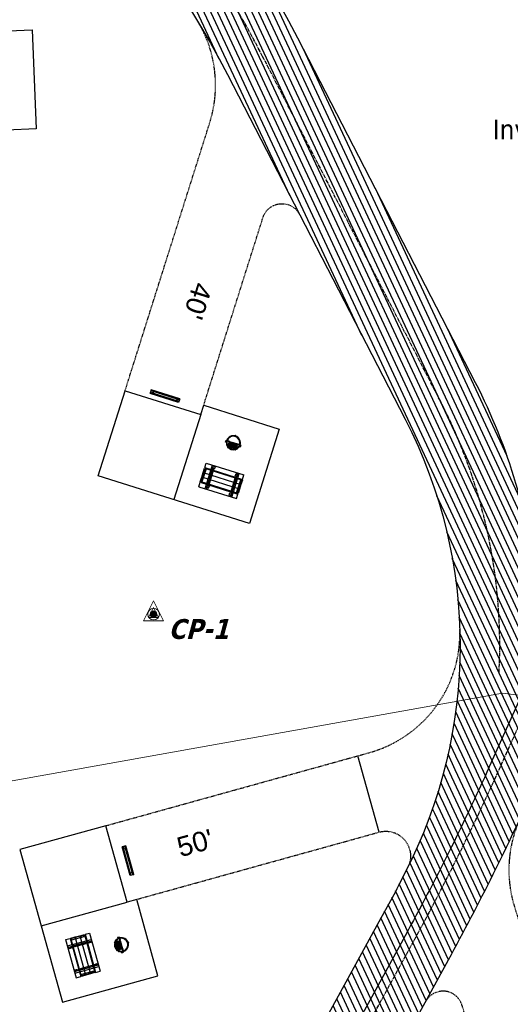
# Model space of a CAD drawing. Header units: feet. Extents: x 1134296 to 1140710, y 647902 to 649877.
# Tile 26 of 42: x 1134866 to 1134965, y 648709 to 648908. Entities that reach past the tile are written whole.
import ezdxf
from ezdxf import colors
from ezdxf.entities.mleader import LeaderData, LeaderLine
from ezdxf.lldxf.tags import DXFTag
from ezdxf.math import Vec2, Vec3

# ---------------------------------------------------------------- set-up
doc = ezdxf.new("R2010")
doc.units = ezdxf.units.FT
doc.header["$MEASUREMENT"] = 0
doc.linetypes.add('CENTER2', pattern=[1.125, 0.75, -0.125, 0.125, -0.125])
doc.linetypes.add('RAD', pattern=[0.13, 0.08, -0.05])
for name, color, linetype, lineweight in [('-ANGLE-IRON', 8, 'Continuous', 25), ('C-ANNO-TEXT-3', 8, 'Continuous', 20), ('V-ANNO-TEXT', 8, 'Continuous', 13), ('V-UTIL-WATR-LINE', 8, 'WATER', 15)]:
    doc.layers.add(name, color=color, linetype=linetype, lineweight=lineweight)
for name, color, linetype in [('-BOLTS-LAGS-SCREWS', 7, 'Continuous'), ('-CONCRETE', 9, 'Continuous'), ('-HARDWARE', 7, 'Continuous'), ('-TIMBER', 6, 'Continuous'), ('C-CAMPSITE-PADS', 6, 'Continuous'), ('C-PRKG-ASPH', 5, 'Continuous'), ('C-PRKG-WHEL-STOP', 5, 'Continuous'), ('C-ROAD-ASPHALT', 1, 'Continuous'), ('C-ROAD-CNTR', 1, 'CENTER2'), ('C-ROAD-GRVL', 1, 'RAD'), ('C-UTIL-WATER-MEP', 7, 'WATER (.5x)'), ('G-TEXT-ST02', 2, 'Continuous'), ('G-XREF', 7, 'Continuous')]:
    doc.layers.add(name, color=color, linetype=linetype)
doc.styles.add('Arial', font='arial.ttf', dxfattribs={"height": 180})
doc.styles.add('SEI-Dim & Leader', font='tahoma.ttf')
doc.styles.get("Standard").update_dxf_attribs({"font": 'arial.ttf'})
tags = doc.linetypes.add('WATER', pattern='A,1.5,-0.2,["W",Standard,S=0.08,R=0,X=-0.1,Y=-0.04],-0.05', length=1.75).pattern_tags.tags
tags[6] = DXFTag(74, 10)
tags = doc.linetypes.add('WATER (.5x)', pattern='A,0.75,-0.2,["W",Standard,S=0.08,R=0,X=-0.1,Y=-0.04],-0.05', length=1).pattern_tags.tags
tags[6] = DXFTag(74, 10)
pattern_1 = [(115, (0, 0), (-1.132884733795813, -0.5282728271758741), [])]

# ---------------------------------------------------------------- blocks, each defined once
blk = doc.blocks.new('*X805')
for p, q in [((69.5, 22.75), (70, 22.75)), ((69.50196081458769, 22.78125), (69.99803918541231, 22.78125)), ((69.50196081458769, 22.71875), (69.99803918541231, 22.71875)), ((69.50793854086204, 22.8125), (69.99206145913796, 22.8125)), ((69.50793854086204, 22.6875), (69.99206145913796, 22.6875)), ((69.51824379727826, 22.84375), (69.98175620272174, 22.84375)), ((69.51824379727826, 22.65625), (69.98175620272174, 22.65625)), ((69.5334936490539, 22.875), (69.9665063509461, 22.875)), ((69.5334936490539, 22.625), (69.9665063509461, 22.625)), ((69.55484381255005, 22.90625), (69.94515618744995, 22.90625)), ((69.55484381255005, 22.59375), (69.94515618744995, 22.59375)), ((69.58464054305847, 22.9375), (69.91535945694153, 22.9375)), ((69.58464054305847, 22.5625), (69.91535945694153, 22.5625)), ((69.62896927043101, 22.96875), (69.87103072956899, 22.96875)), ((69.62896927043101, 22.53125), (69.87103072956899, 22.53125))]:
    blk.add_line(p, q)
blk = doc.blocks.new('V-LEGL-v-gps')
for p, q in [((-1.591615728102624e-12, 0.09968523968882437), (-0.07500000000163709, -0.0503147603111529)), ((0.07499999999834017, -0.0503147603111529), (-1.591615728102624e-12, 0.09968523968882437)), ((-0.07500000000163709, -0.0503147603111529), (0.07499999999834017, -0.0503147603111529))]:
    blk.add_line(p, q)
for radius in [0.04387922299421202, 0.025, 0.01254212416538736]:
    blk.add_circle((-1.591615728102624e-12, -5.684341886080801e-13), radius)
at = {"xscale": 0.1000000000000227, "yscale": 0.1000000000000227, "zscale": 0.1000000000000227}
blk.add_blockref('*X805', (-6.975000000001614, -2.275000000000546), dxfattribs=at)
blk = doc.blocks.new('_Open90')
at = {"color": 0, "linetype": 'ByBlock', "lineweight": -2}
for p, q in [((0, 0), (-1, 0)), ((-0.5, 0.5), (0, 0)), ((0, 0), (-0.5, -0.5))]:
    blk.add_line(p, q, dxfattribs=at)
blk = doc.blocks.new('Wheel_Stop')
for points in [[(-36, 6.75), (36, 6.75)], [(-36, -2.25), (-36, 6.75)], [(-35.625, 4.5), (-36, 6.75)], [(-35.625, 0), (-36, -2.25)], [(-35.955, 6.48), (35.955, 6.48)], [(-35.625, 4.5), (-35.625, 0)], [(-35.625, 4.5), (35.625, 4.5)], [(-35.625, 0), (35.625, 0)], [(35.625, 4.5), (36, 6.75)], [(35.625, 4.5), (35.625, 0)], [(35.625, 0), (36, -2.25)], [(36, -2.25), (36, 6.75)], [(-36, -2.25), (36, -2.25)], [(-35.955, -1.98), (35.955, -1.98)]]:
    blk.add_lwpolyline(points)
for centre in [(-30, 2.25), (30, 2.25)]:
    blk.add_circle(centre, 0.5)
blk = doc.blocks.new('10FT_Precast Table')
at = {"layer": '-ANGLE-IRON'}
for p, q in [((-28.53399626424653, 21.12499979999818), (-28.53399626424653, 27.62500020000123)), ((-28.53399626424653, 27.62500020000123), (-24.53403626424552, 27.62500020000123)), ((-24.53403626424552, 27.62500020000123), (-24.53403626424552, 21.12499979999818)), ((28.46604333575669, 21.12499979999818), (28.46604333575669, 27.62500020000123)), ((28.46604333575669, 27.62500020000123), (32.4660033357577, 27.62500020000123)), ((32.4660033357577, 27.62500020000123), (32.4660033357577, 21.12499979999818)), ((-43.49999999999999, 15.25000002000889), (-46.49999999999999, 15.25000002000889)), ((-46.49999999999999, 15.25000002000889), (-46.49999999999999, -15.25000001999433)), ((-43.49999999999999, -15.25000001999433), (-43.49999999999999, 15.25000002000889)), ((-24.53403626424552, 21.12499979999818), (-28.53399626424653, 21.12499979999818)), ((-25.53399626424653, 15.25000002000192), (-28.53399626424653, 15.25000002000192)), ((-28.53399626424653, 15.25000002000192), (-28.53399626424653, -15.2500000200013)), ((-25.53399626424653, -15.2500000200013), (-25.53399626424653, 15.25000002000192)), ((32.4660033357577, 21.12499979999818), (28.46604333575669, 21.12499979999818)), ((32.4660033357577, 15.25000002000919), (29.4660033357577, 15.25000002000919)), ((29.4660033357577, 15.25000002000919), (29.4660033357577, -15.25000001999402)), ((32.4660033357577, -15.25000001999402), (32.4660033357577, 15.25000002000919)), ((46.50000000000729, 15.25000002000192), (43.50000000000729, 15.25000002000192)), ((43.50000000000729, 15.25000002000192), (43.50000000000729, -15.2500000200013)), ((46.50000000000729, -15.2500000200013), (46.50000000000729, 15.25000002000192)), ((-46.49999999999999, -15.25000001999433), (-43.49999999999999, -15.25000001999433)), ((-28.53399626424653, -15.2500000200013), (-25.53399626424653, -15.2500000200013)), ((-28.53399626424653, -27.62500019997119), (-28.53399626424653, -21.12499979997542)), ((-28.53399626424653, -21.12499979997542), (-24.53403626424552, -21.12499979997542)), ((-24.53403626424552, -21.12499979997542), (-24.53403626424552, -27.62500019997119)), ((28.46604333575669, -27.62500019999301), (28.46604333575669, -21.12499979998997)), ((28.46604333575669, -21.12499979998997), (32.4660033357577, -21.12499979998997)), ((29.4660033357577, -15.25000001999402), (32.4660033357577, -15.25000001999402)), ((32.4660033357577, -21.12499979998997), (32.4660033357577, -27.62500019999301)), ((43.50000000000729, -15.2500000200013), (46.50000000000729, -15.2500000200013)), ((-24.53403626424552, -27.62500019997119), (-28.53399626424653, -27.62500019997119)), ((32.4660033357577, -27.62500019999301), (28.46604333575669, -27.62500019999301))]:
    blk.add_line(p, q, dxfattribs=at)
at = {"layer": '-BOLTS-LAGS-SCREWS'}
for centre in [(-26.53401626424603, 26.12500020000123), (30.46602333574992, 26.12500020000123), (-44.99999999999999, 14.25000402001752), (-44.99999999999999, 8.750004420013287), (-44.99999999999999, 2.750004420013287), (-27.03399626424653, 14.25000402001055), (-27.03399626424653, 8.750004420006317), (-27.03399626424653, 2.750004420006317), (-26.53401626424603, 22.62499979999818), (30.46602333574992, 22.62499979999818), (30.9660033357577, 14.25000402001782), (30.9660033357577, 8.750004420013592), (30.9660033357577, 2.750004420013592), (45.00000000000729, 14.25000402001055), (45.00000000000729, 8.750004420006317), (45.00000000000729, 2.750004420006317), (-44.99999999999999, -2.750004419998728), (-44.99999999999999, -8.750004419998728), (-44.99999999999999, -14.25000402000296), (-27.03399626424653, -2.750004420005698), (-27.03399626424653, -8.750004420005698), (-27.03399626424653, -14.25000402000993), (-26.53401626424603, -22.62499979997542), (30.46602333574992, -22.62499979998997), (30.9660033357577, -2.750004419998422), (30.9660033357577, -8.750004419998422), (30.9660033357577, -14.25000401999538), (45.00000000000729, -2.750004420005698), (45.00000000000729, -8.750004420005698), (45.00000000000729, -14.25000402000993), (-26.53401626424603, -26.12500019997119), (30.46602333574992, -26.12500019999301)]:
    blk.add_circle(centre, 0.15625000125, dxfattribs=at)
at = {"layer": '-CONCRETE'}
for p, q in [((-32.03399630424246, -29.99999999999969), (-32.03399630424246, 30.00000000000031)), ((-28.53399626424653, 29.99999999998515), (-28.53399626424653, 27.62500020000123)), ((-28.53399626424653, -27.12499979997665), (-28.53399626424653, 27.12499979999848)), ((32.4660033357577, 29.99999999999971), (32.4660033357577, 27.62500020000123)), ((32.4660033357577, -27.1249997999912), (32.4660033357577, 27.12499979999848)), ((35.96600337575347, -29.99999999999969), (35.96600337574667, 30.00000000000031)), ((-28.53399626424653, -29.99999999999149), (-28.53399626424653, -27.62500019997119)), ((32.4660033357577, -27.62500019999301), (32.4660033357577, -29.99999999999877))]:
    blk.add_line(p, q, dxfattribs=at)
at = {"layer": '-TIMBER'}
for p, q in [((-47.99999999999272, 18.7499999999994), (-47.99999999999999, 29.99999999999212)), ((-47.99999999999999, 29.99999999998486), (48, 29.9999999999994)), ((48.00000000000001, 18.75000000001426), (48.00000000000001, 29.99999999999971)), ((-47.99999999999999, 18.74999999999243), (48, 18.74999999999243)), ((-47.99999999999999, 5.875002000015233), (-47.99999999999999, 17.12500200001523)), ((-47.99999999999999, 17.12500200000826), (47.99999999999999, 17.12500200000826)), ((-47.99999999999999, 5.875002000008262), (47.99999999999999, 5.875002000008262)), ((-47.99999999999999, -5.625002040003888), (-47.99999999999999, 5.625002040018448)), ((-47.99999999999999, 5.625002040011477), (47.99999999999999, 5.625002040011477)), ((48.00000000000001, 17.12500200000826), (48.00000000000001, 5.875002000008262)), ((48.00000000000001, 5.625002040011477), (48.00000000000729, -5.625002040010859)), ((47.99999999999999, -5.625002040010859), (-47.99999999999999, -5.625002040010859)), ((-47.99999999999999, -17.1250019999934), (-47.99999999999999, -5.875002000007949)), ((47.99999999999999, -5.875002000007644), (-47.99999999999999, -5.875002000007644)), ((47.99999999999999, -17.12500200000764), (-47.99999999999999, -17.12500200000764)), ((-47.99999999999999, -29.99999999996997), (-47.99999999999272, -18.74999999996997)), ((-47.99999999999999, -18.74999999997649), (48, -18.74999999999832)), ((48.00000000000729, -5.875002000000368), (48.00000000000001, -17.12500200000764)), ((48.00000000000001, -29.99999999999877), (48.00000000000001, -18.74999999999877)), ((-47.99999999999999, -29.99999999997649), (48.00000000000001, -29.99999999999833))]:
    blk.add_line(p, q, dxfattribs=at)
blk = doc.blocks.new('*X1295')
at = {"color": 0}
for p, q in [((146.0622026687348, 353.5980429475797), (146.1426743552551, 353.6785146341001)), ((146.0622026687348, 352.8909361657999), (146.8122026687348, 353.6409361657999)), ((146.0622026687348, 352.5373827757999), (146.8122026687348, 353.2873827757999)), ((146.0622026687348, 351.8302759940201), (146.8122026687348, 352.5802759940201)), ((146.0622026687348, 351.4767226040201), (146.8122026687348, 352.2267226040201)), ((146.0622026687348, 350.7696158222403), (146.8122026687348, 351.5196158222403)), ((146.3246548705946, 350.6785146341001), (146.8122026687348, 351.1660624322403))]:
    blk.add_line(p, q, dxfattribs=at)
blk = doc.blocks.new('Pilot Rocks FS-30_18_PA')
at = {"layer": '-HARDWARE'}
for p, q in [((-8.817777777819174, 0.04421580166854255), (-17.86666666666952, 0.04421580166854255)), ((-17.86666666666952, 0.04421580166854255), (-12.77892653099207, 0.04421580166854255)), ((-10.20000000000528, 0.04421580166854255), (10.19999999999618, 0.04421580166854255)), ((8.817777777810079, 0.04421580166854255), (17.86666666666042, 0.04421580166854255)), ((12.77892653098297, 0.04421580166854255), (17.86666666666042, 0.04421580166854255)), ((-18.93333333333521, -4.555784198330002), (-18.93333333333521, -1.355784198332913)), ((-18.93333333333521, -1.355784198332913), (-18.86666666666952, -1.355784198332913)), ((-18.86666666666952, -1.355784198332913), (-18.86666666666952, -0.9557841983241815)), ((-18.86666666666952, -1.355784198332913), (-18.86666666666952, -0.9557841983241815)), ((-18.20000000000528, -1.355784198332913), (-18.20000000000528, -0.9557841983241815)), ((-18.20000000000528, -0.9557841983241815), (-18.20000000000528, -1.355784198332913)), ((-18.20000000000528, -1.355784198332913), (-18.13333333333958, -1.355784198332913)), ((-18.13333333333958, -1.355784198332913), (-18.13333333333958, -4.555784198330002)), ((-8.817777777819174, -0.6224508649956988), (-17.86666666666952, -0.6224508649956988)), ((-13.33940419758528, -0.6224508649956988), (-17.86666666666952, -0.6224508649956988)), ((-10.20000000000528, -0.6224508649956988), (10.19999999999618, -0.6224508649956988)), ((-10.20000000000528, -0.6224508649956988), (-10.20000000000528, -11.31238912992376)), ((-10.20000000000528, -11.31238912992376), (-10.20000000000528, -14.84572246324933)), ((-10.20000000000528, -13.68324198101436), (-10.20000000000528, -14.84572246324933)), ((-9.533333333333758, -0.6224508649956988), (-9.533333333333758, -11.31238912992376)), ((-9.533333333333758, -11.31238912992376), (-9.533333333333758, -14.84572246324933)), ((-9.533333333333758, -11.64572246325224), (9.533333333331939, -11.64572246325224)), ((-9.533333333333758, -12.31238912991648), (9.533333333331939, -12.31238912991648)), ((-9.533333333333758, -14.84572246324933), (-9.533333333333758, -14.47618734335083)), ((-8.817777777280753, -0.6224508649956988), (-8.817777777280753, -11.64572246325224)), ((-8.284444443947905, -0.6224508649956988), (-8.284444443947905, -11.64572246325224)), ((-7.502222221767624, -0.6224508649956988), (-7.502222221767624, -11.64572246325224)), ((-6.9688888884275, -0.6224508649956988), (-6.9688888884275, -11.64572246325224)), ((-6.18666666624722, -0.6224508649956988), (-6.18666666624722, -11.64572246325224)), ((-5.653333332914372, -0.6224508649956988), (-5.653333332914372, -11.64572246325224)), ((-4.871111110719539, -0.6224508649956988), (-4.871111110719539, -11.64572246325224)), ((-4.337777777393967, -0.6224508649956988), (-4.337777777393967, -11.64572246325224)), ((-3.555555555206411, -0.6224508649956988), (-3.555555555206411, -11.64572246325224)), ((-3.022222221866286, -0.6224508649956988), (-3.022222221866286, -11.64572246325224)), ((-2.23999999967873, -0.6224508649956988), (-2.23999999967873, -11.64572246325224)), ((-1.706666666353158, -0.6224508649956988), (-1.706666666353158, -11.64572246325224)), ((-0.9244444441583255, -0.6224508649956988), (-0.9244444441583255, -11.64572246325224)), ((-0.3911111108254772, -0.6224508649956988), (-0.3911111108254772, -11.64572246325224)), ((0.3911111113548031, -0.6224508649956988), (0.3911111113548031, -11.64572246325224)), ((0.9244444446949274, -0.6224508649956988), (0.9244444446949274, -11.64572246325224)), ((1.706666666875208, -0.6224508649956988), (1.706666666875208, -11.64572246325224)), ((2.240000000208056, -0.6224508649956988), (2.240000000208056, -11.64572246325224)), ((3.022222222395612, -0.6224508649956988), (3.022222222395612, -11.64572246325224)), ((3.555555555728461, -0.6224508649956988), (3.555555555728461, -11.64572246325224)), ((4.337777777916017, -0.6224508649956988), (4.337777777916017, -11.64572246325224)), ((4.871111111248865, -0.6224508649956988), (4.871111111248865, -11.64572246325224)), ((5.653333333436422, -0.6224508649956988), (5.653333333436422, -11.64572246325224)), ((6.18666666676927, -0.6224508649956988), (6.18666666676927, -11.64572246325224)), ((6.968888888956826, -0.6224508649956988), (6.968888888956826, -11.64572246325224)), ((7.502222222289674, -0.6224508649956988), (7.502222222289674, -11.64572246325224)), ((8.28444444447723, -0.6224508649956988), (8.28444444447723, -11.64572246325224)), ((8.817777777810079, -0.6224508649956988), (8.817777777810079, -11.64572246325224)), ((17.86666666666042, -0.6224508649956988), (8.817777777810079, -0.6224508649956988)), ((9.533333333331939, -0.6224508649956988), (9.533333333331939, -11.31238912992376)), ((9.533333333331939, -11.31238912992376), (9.533333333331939, -14.84572246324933)), ((9.533333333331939, -14.47618734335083), (9.533333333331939, -14.84572246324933)), ((10.19999999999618, -0.6224508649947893), (10.19999999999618, -11.31238912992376)), ((10.19999999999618, -11.31238912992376), (10.19999999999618, -14.84572246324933)), ((10.19999999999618, -14.84572246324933), (10.19999999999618, -13.68324198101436)), ((18.13333333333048, -4.555784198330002), (18.13333333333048, -1.355784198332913)), ((18.13333333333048, -1.355784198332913), (18.19999999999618, -1.355784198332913)), ((18.93333333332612, -4.555784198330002), (18.13333333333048, -4.555784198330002)), ((18.19999999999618, -1.355784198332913), (18.19999999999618, -0.9557841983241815)), ((18.19999999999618, -1.355784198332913), (18.19999999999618, -0.9557841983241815)), ((18.86666666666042, -1.355784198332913), (18.86666666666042, -0.9557841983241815)), ((18.86666666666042, -0.9557841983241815), (18.86666666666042, -1.355784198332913)), ((18.86666666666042, -1.355784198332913), (18.93333333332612, -1.355784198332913)), ((18.93333333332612, -1.355784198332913), (18.93333333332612, -4.555784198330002))]:
    blk.add_line(p, q, dxfattribs=at)
at = {"layer": '-HARDWARE', "flags": 128}
for points in [[(0.04426932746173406, 18.18944163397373, 1), (-0.6223972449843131, 18.18908719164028), (-0.6206959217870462, 14.98908764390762, 1), (0.04597065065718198, 14.98944208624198), (0.04426932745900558, 18.18944163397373)], [(-11.77825193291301, -8.933957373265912, -1), (-11.29140720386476, -9.3893985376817), (-13.47752479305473, -11.72625323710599, -1), (-13.96436952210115, -11.27081207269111), (-11.77825193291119, -8.93395737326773)], [(11.77825193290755, -8.933957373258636, 1), (11.29140720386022, -9.389398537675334), (13.47752479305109, -11.72625323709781, 1), (13.96436952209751, -11.27081207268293), (11.77825193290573, -8.933957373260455)]]:
    blk.add_lwpolyline(points, format="xyb", dxfattribs=at)
at = {"layer": '-HARDWARE'}
for points in [[(-18.93333333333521, -4.555784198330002), (-18.93333333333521, -1.355784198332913), (-18.13333333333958, -1.355784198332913), (-18.13333333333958, -4.555784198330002)], [(-7.502222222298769, -11.64572246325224), (-8.28444444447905, -11.64572246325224), (-8.28444444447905, -0.6224508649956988), (-7.502222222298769, -0.6224508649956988)], [(-6.186666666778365, -11.64572246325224), (-6.968888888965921, -11.64572246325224), (-6.968888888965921, -0.6224508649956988), (-6.186666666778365, -0.6224508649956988)], [(-4.87111111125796, -11.64572246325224), (-5.653333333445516, -11.64572246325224), (-5.653333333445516, -0.6224508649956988), (-4.87111111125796, -0.6224508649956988)], [(-3.555555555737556, -11.64572246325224), (-4.337777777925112, -11.64572246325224), (-4.337777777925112, -0.6224508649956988), (-3.555555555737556, -0.6224508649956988)], [(-2.240000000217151, -11.64572246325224), (-3.022222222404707, -11.64572246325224), (-3.022222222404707, -0.6224508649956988), (-2.240000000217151, -0.6224508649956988)], [(-0.9244444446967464, -11.64572246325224), (-1.706666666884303, -11.64572246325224), (-1.706666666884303, -0.6224508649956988), (-0.9244444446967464, -0.6224508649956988)], [(-0.3911111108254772, -11.64572246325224), (0.3911111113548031, -11.64572246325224), (0.3911111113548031, -0.6224508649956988), (-0.3911111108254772, -0.6224508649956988)], [(0.9244444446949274, -11.64572246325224), (1.706666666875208, -11.64572246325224), (1.706666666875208, -0.6224508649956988), (0.9244444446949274, -0.6224508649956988)], [(2.240000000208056, -11.64572246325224), (3.022222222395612, -11.64572246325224), (3.022222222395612, -0.6224508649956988), (2.240000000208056, -0.6224508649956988)], [(3.555555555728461, -11.64572246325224), (4.337777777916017, -11.64572246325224), (4.337777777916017, -0.6224508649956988), (3.555555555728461, -0.6224508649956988)], [(4.871111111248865, -11.64572246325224), (5.653333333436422, -11.64572246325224), (5.653333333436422, -0.6224508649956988), (4.871111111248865, -0.6224508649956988)], [(6.18666666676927, -11.64572246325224), (6.968888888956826, -11.64572246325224), (6.968888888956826, -0.6224508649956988), (6.18666666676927, -0.6224508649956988)], [(7.502222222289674, -11.64572246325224), (8.28444444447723, -11.64572246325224), (8.28444444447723, -0.6224508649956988), (7.502222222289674, -0.6224508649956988)], [(18.93333333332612, -4.555784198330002), (18.93333333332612, -1.355784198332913), (18.13333333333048, -1.355784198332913), (18.13333333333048, -4.555784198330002)]]:
    blk.add_lwpolyline(points, close=True, dxfattribs=at)
for centre, radius, start, end in [((-17.86666666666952, -0.9557841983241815), 1, 90, 180), ((-17.86666666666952, -0.9557841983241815), 1, 90, 180), ((0, 9.094947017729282e-13), 17.06666666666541, 0.1484403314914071, 179.8515596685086), ((0, 0), 15.73333333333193, 0.1610200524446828, 179.8389799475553), ((17.86666666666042, -0.9557841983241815), 1, 0, 90), ((17.86666666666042, -0.9557841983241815), 1, 0, 90), ((-17.86666666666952, -0.9557841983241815), 0.3333333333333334, 90, 180), ((-17.86666666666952, -0.9557841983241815), 0.3333333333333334, 90, 180), ((0, 9.094947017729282e-13), 17.06666666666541, 182.0901397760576, 220.7490543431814), ((0, 0), 15.73333333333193, 182.2673591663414, 220.2247561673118), ((-9.094947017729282e-13, 1.818989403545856e-12), 17.06666666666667, 220.7490543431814, 233.2977773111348), ((-9.094947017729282e-13, 1.818989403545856e-12), 15.73333333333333, 220.2247561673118, 229.5860659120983), ((-9.866666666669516, -11.64572246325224), 0.3333333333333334, 0, 180), ((-9.866666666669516, -14.84572246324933), 0.3333333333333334, 180, 0), ((-9.866666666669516, -14.84572246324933), 0.3333333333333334, 180, 0), ((-9.094947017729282e-13, 1.818989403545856e-12), 15.73333333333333, 232.7040475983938, 307.2959524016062), ((-9.094947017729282e-13, 1.818989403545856e-12), 17.06666666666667, 236.0413981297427, 303.9586018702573), ((9.866666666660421, -11.64572246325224), 0.3333333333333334, 0, 180), ((9.866666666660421, -14.84572246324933), 0.3333333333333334, 180, 0), ((9.866666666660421, -14.84572246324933), 0.3333333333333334, 180, 0), ((-9.094947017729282e-13, 1.818989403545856e-12), 15.73333333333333, 310.4139340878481, 319.7752438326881), ((-6.821210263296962e-11, 6.548361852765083e-11), 17.06666666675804, 306.7022226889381, 319.2509456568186), ((0, 0), 15.73333333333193, 319.7752438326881, 357.7326408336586), ((0, 9.094947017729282e-13), 17.06666666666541, 319.2509456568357, 357.9098602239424), ((17.86666666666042, -0.9557841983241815), 0.3333333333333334, 0, 90), ((17.86666666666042, -0.9557841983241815), 0.3333333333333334, 0, 90)]:
    blk.add_arc(centre, radius, start, end, dxfattribs=at)
at = {"layer": '-HARDWARE', "rotation": 180}
for p, xscale, yscale, zscale in [((137.6663495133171, 372.583162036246), 1.066666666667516, 1.066666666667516, 1.066666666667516), ((-137.6663495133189, 372.583162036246), -1.066666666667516, 1.066666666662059, 1.066666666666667)]:
    blk.add_blockref('*X1295', p, dxfattribs=dict(at, xscale=xscale, yscale=yscale, zscale=zscale))
blk = doc.blocks.new('C_PBASE-PACTOLA_02403811')
at = {"layer": 'C-CAMPSITE-PADS'}
for points in [[(1134868.319841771, 648906.0514950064), (1134869.123413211, 648886.0694407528), (1134833.159304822, 648884.4622977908), (1134832.445019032, 648902.4463459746), (1134852.425079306, 648903.3392032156), (1134852.335793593, 648905.3372092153)], [(1134881.647449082, 648815.9705222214), (1134887.065353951, 648833.1357868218), (1134902.323366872, 648828.3198713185), (1134902.925356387, 648830.2271230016), (1134918.183369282, 648825.4112075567), (1134912.163474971, 648806.3386914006)], [(1134887.488726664, 648729.8719624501), (1134883.207988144, 648745.2886831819), (1134865.864177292, 648740.4728522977), (1134874.425654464, 648709.6394108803), (1134893.69655535, 648714.9903340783), (1134889.415816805, 648730.4070547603)]]:
    blk.add_lwpolyline(points, close=True, dxfattribs=at)
at = {"layer": 'C-ROAD-ASPHALT'}
blk.add_lwpolyline([(1134916.811965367, 648653.2299950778), (1134952.321656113, 648718.215074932, 0.01915469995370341), (1134969.657277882, 648753.0477392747), (1135036.873309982, 648902.1641641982, 0.009218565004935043), (1135044.254367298, 648919.3790657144), (1135101.509820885, 649060.0203951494, 0.04927264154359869), (1135107.544114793, 649080.3791714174), (1135113.245677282, 649110.0761826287, 0.3025232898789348), (1135079.742163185, 649189.7952543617), (1135017.583038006, 649231.0012923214, 0.03670103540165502), (1134952.658282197, 649267.4907225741), (1134930.361796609, 649277.95101182, 0.265468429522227), (1134828.518541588, 649269.7547374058), (1134807.494103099, 649255.3935736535, 0.04164346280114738), (1134780.654611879, 649233.5777859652), (1134706.829601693, 649162.5981949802, 0.05765878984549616), (1134625.196538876, 649063.6602364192, -0.5722564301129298), (1134616.582948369, 649064.0343807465), (1134601.857481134, 649091.7855040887)], format="xyb", dxfattribs=at)
for points in [[(1134609.502741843, 649004.1715281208, -0.08481675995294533), (1134717.918854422, 649151.0643979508), (1134791.743864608, 649222.0439889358, -0.04164346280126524), (1134816.518779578, 649242.1816391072), (1134837.543218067, 649256.5428028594, -0.2654684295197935), (1134923.566161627, 649263.4658695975), (1134945.862647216, 649253.0055803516, -0.03670103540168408), (1135008.742528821, 649217.6654234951), (1135070.901654, 649176.4593855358, -0.3025232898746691), (1135097.532652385, 649113.0929439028), (1135091.831089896, 649083.3959326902, -0.0492726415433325), (1135086.690765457, 649066.0532714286), (1135029.43531187, 648925.4119419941, -0.009218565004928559), (1135022.286728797, 648908.7392420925), (1134970.105907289, 648792.9779079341, 0.09466954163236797), (1134957.786175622, 648834.7349342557), (1134921.92741579, 648904.3472810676, 0.300313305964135), (1134722.086161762, 649016.5601342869), (1134632.500993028, 649010.1122188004, 0.09071439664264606)], [(1134633.649625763, 648994.1535019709), (1134723.234794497, 649000.6014174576, -0.3003133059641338), (1134907.703644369, 648897.0203221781), (1134943.5624042, 648827.4079753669, -0.2429416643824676), (1134943.472635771, 648735.6471404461, -0.01448214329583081), (1134938.281078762, 648725.8872446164), (1134902.771388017, 648660.9021647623, -0.1112368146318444), (1134861.541195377, 648614.0501326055), (1134757.483908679, 648538.5664206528, 0.1783965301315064), (1134706.299016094, 648462.144128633, -0.4786295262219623), (1134656.994557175, 648438.877100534, -0.1281532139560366), (1134626.710174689, 648464.732186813), (1134623.062749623, 648469.9579645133, -0.1042089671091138), (1134584.046954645, 648561.8052956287), (1134566.403948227, 648651.5934078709, -0.01381007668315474), (1134561.903038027, 648678.391101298), (1134552.825444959, 648743.3771249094, -0.09433329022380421), (1134558.209758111, 648852.4537669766), (1134566.77306571, 648887.8397463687, -0.03644235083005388), (1134590.864287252, 648962.9741265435, -0.2864198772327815)]]:
    blk.add_lwpolyline(points, format="xyb", close=True, dxfattribs=at)
at = {"layer": 'C-ROAD-CNTR', "flags": 128}
blk.add_lwpolyline([(1134682.815781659, 648422.2458494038), (1134669.21986276, 648425.8462855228, -0.1774687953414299), (1134620.150062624, 648460.1534391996), (1134616.502637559, 648465.3792168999, -0.1042089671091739), (1134576.197064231, 648560.2628234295), (1134558.554057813, 648650.0509356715, -0.01381007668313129), (1134553.979962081, 648677.2843639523), (1134544.902369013, 648742.2703875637, -0.09433329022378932), (1134550.434197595, 648854.3354307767), (1134558.997505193, 648889.7214101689, -0.1428635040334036), (1134712.374228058, 649156.8312964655), (1134786.199238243, 649227.8108874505, -0.04164346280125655), (1134812.006441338, 649248.7876063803), (1134833.030879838, 649263.1487701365, -0.2654684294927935), (1134926.96397912, 649270.7084407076), (1134949.260464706, 649260.2481514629, -0.03670103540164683), (1135013.162783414, 649224.3333579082), (1135075.321908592, 649183.1273199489, -0.3025232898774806), (1135105.389164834, 649111.5845632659), (1135099.687602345, 649081.8875520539, -0.04927264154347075), (1135094.100293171, 649063.036833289), (1135036.844839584, 648922.3955038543, -0.009218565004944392), (1135029.58001939, 648905.4517031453), (1134962.363987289, 648756.3352782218, -0.01915469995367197), (1134945.301367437, 648722.0511597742), (1134909.791676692, 648657.06607992, -0.111236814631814), (1134866.238656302, 648607.5744966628), (1134762.181369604, 648532.0907847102, 0.3229446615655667), (1134716.395894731, 648393.2215671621), (1134719.721086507, 648382.7059234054, -0.1714240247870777), (1134715.287797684, 648249.5554414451), (1134707.163513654, 648228.7837741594, -0.02272318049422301), (1134688.713657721, 648187.2766264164, 0.05045028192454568), (1134653.344169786, 648094.1277041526)], format="xyb", dxfattribs=at)
at = {"layer": 'C-ROAD-CNTR'}
blk.add_lwpolyline([(1134962.526130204, 648776.1624366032, 0.132307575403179), (1134950.674289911, 648831.0714548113), (1134914.815530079, 648900.683801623, 0.3003133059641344), (1134722.66047813, 649008.5807758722), (1134633.075309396, 649002.1328603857, 0.139697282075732), (1134603.207227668, 648991.2487918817)], format="xyb", dxfattribs=at)
at = {"layer": 'C-ROAD-GRVL', "flags": 128}
for points in [[(1134887.065353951, 648833.1357868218), (1134904.16631905, 648887.315878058, 0.2144287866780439), (1134901.778860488, 648907.6766637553)], [(1134902.925356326, 648830.2271230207), (1134914.889896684, 648868.1337486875, -0.6696231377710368), (1134922.260342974, 648868.7615101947)], [(1134889.415816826, 648730.4070546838), (1134938.315727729, 648743.9850224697, -0.6497653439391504), (1134944.126596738, 648736.9332348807)]]:
    blk.add_lwpolyline(points, format="xyb", dxfattribs=at)
at = {"layer": 'C-ROAD-GRVL'}
for points in [[(1134883.207988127, 648745.2886832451), (1134936.310550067, 648760.0335947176, 0.3462704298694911), (1134954.607917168, 648784.9581336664)], [(1134966.840326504, 648746.9077313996, 0.1867046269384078), (1134965.621166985, 648728.907412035), (1134980.045880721, 648682.5280870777)], [(1134964.767760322, 648677.7763466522), (1134955.041541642, 648709.0487493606, 0.6623250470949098), (1134947.7118672, 648709.7788566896)]]:
    blk.add_lwpolyline(points, format="xyb", dxfattribs=at)
at = {"layer": 'C-UTIL-WATER-MEP', "flags": 128}
blk.add_lwpolyline([(1134713.292159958, 648416.2441137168), (1134669.731849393, 648427.7796426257, -0.1774687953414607), (1134621.79009064, 648461.2981261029), (1134618.142665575, 648466.5239038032, -0.1042089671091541), (1134578.159536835, 648560.6484414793), (1134560.516530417, 648650.4365537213, -0.01381007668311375), (1134555.960731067, 648677.5610482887), (1134546.883138, 648742.5470719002, -0.09433329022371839), (1134552.378087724, 648853.8650148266), (1134560.941395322, 648889.2509942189, -0.1428635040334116), (1134713.760384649, 649155.3895718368), (1134787.585394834, 649226.3691628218, -0.04164346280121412), (1134813.134525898, 649247.1361145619), (1134834.158964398, 649261.4972783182, -0.2654684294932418), (1134926.114524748, 649268.8977979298), (1134948.411010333, 649258.437508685, -0.03670103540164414), (1135012.057719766, 649222.6663743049), (1135074.216844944, 649181.4603363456, -0.302523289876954), (1135103.425036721, 649111.961658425), (1135097.723474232, 649082.264647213, -0.04927264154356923), (1135092.247911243, 649063.7909428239), (1135034.992457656, 648923.1496133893, -0.009218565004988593), (1135027.756696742, 648906.273587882), (1134960.540664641, 648757.1571629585, -0.01915469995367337), (1134943.546295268, 648723.0101809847), (1134908.036604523, 648658.0251011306, -0.1112368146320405), (1134865.064291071, 648609.1934056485), (1134761.007004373, 648533.7096936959, 0.1574684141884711), (1134714.965670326, 648470.6755079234, 0.1574684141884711)], format="xyb", dxfattribs=at)
at = {"layer": 'Defpoints', "flags": 128}
for points in [[(1134902.323366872, 648828.3198713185), (1134896.905462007, 648811.1546068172)], [(1134938.315727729, 648743.9850224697), (1134934.03498922, 648759.4017430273)], [(1134870.1449159, 648725.0561316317), (1134887.488726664, 648729.8719624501)]]:
    blk.add_lwpolyline(points, dxfattribs=at)
at = {"layer": '-HARDWARE'}
for p, xscale, yscale, zscale, rotation in [((1134908.922302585, 648822.6483942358), 0.08333333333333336, 0.08333333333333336, 0.08333333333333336, 342.4826421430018), ((1134886.331630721, 648721.2479996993), 0.08333333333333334, 0.08333333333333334, 0.08333333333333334, 285.5183010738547)]:
    blk.add_blockref('Pilot Rocks FS-30_18_PA', p, dxfattribs=dict(at, xscale=xscale, yscale=yscale, zscale=zscale, rotation=rotation))
for p, xscale, yscale, zscale, rotation in [((1134906.490934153, 648814.9452168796), 0.0833333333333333, 0.0833333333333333, 0.0833333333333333, 342.4826421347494), ((1134878.548327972, 648719.0868212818), 0.08333333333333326, 0.08333333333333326, 0.08333333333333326, 285.5183010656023)]:
    blk.add_blockref('10FT_Precast Table', p, dxfattribs=dict(xscale=xscale, yscale=yscale, zscale=zscale, rotation=rotation))
at = {"layer": 'C-PRKG-WHEL-STOP'}
for p, xscale, yscale, zscale, rotation in [((1134895.164664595, 648832.2178693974), 0.08333333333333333, 0.08333333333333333, 0.08333333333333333, 162.4826418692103), ((1134887.817441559, 648738.2659098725), 0.08333333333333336, 0.08333333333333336, 0.08333333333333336, 105.5183010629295)]:
    blk.add_blockref('Wheel_Stop', p, dxfattribs=dict(at, xscale=xscale, yscale=yscale, zscale=zscale, rotation=rotation))
at = {"layer": 'C-CAMPSITE-PADS', "char_height": 4, "attachment_point": 1, "style": 'Arial'}
for s, width, gutter_width, insert, rotation in [("40'", 0.8890231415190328, 1, (1134904.734559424, 648854.1190030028), 252.43888019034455), ("50'", 10.66827769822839, 12, (1134897.149553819, 648742.7560881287), 15.47453872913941)]:
    blk.add_mtext_dynamic_manual_height_columns(s, width=width, gutter_width=gutter_width, heights=[0], dxfattribs=dict(at, insert=insert, rotation=rotation))
blk = doc.blocks.new('C_PHTCH-PACTOLA_02403811')
at = {"layer": 'C-PRKG-ASPH'}
h = blk.add_hatch(dxfattribs=at)
h.set_pattern_fill('ANSI31', color=256, scale=10, angle=70)
h.set_pattern_definition(pattern_1)
edge = h.paths.add_edge_path(flags=16)
edge.add_arc((1135093.567290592, 648760.3570235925), 541.9999999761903, 143.5703577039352, 153.2664360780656, ccw=False)
edge.add_arc((1135093.567290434, 648760.3570237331), 541.9999997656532, 133.8742793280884, 143.5703577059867, ccw=False)
edge.add_line((1134717.918854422, 649151.0643979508), (1134791.743864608, 649222.0439889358))
edge.add_arc((1134924.814897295, 649083.6384245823), 191.9999999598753, 124.33581191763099, 133.8742793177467, ccw=False)
edge.add_line((1134816.518779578, 649242.1816391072), (1134837.543218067, 649256.5428028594))
edge.add_arc((1134886.614896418, 649184.7029087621), 87.00000000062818, 64.86660358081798, 124.33581191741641, ccw=False)
edge.add_line((1134923.566161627, 649263.4658695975), (1134945.862647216, 649253.0055803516))
edge.add_arc((1134736.896871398, 648807.5874571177), 491.9999999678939, 56.45911934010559, 64.86660355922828, ccw=False)
edge.add_line((1135008.742528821, 649217.6654234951), (1135070.901654, 649176.4593855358))
edge.add_arc((1135036.644680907, 649124.7828938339), 62.00000000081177, -10.868034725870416, 56.45911933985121, ccw=False)
edge.add_line((1135097.532652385, 649113.0929439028), (1135091.831089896, 649083.3959326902))
edge.add_arc((1135001.481196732, 649100.7423100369), 92.00000001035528, 337.8486329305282, 349.13196525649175, ccw=False)
edge.add_line((1135086.690765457, 649066.0532714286), (1135029.43531187, 648925.4119419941))
edge.add_arc((1134573.749357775, 649110.9228871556), 491.9999995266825, 335.73595333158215, 337.84863296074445, ccw=False)
edge.add_line((1135022.286728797, 648908.7392420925), (1134970.105907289, 648792.9779079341))
edge.add_line((1134970.105907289, 648792.9779079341), (1134955.070696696, 648759.622817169))
edge.add_arc((1134506.533324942, 648961.8064625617), 492.0000003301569, 331.3465562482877, 335.7359533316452, ccw=False)
edge.add_line((1134938.281078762, 648725.8872446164), (1134902.771388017, 648660.9021647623))
edge.add_arc((1134778.161263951, 648728.9926705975), 142.0000000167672, 305.95733191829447, 331.34655630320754, ccw=False)
edge.add_line((1134861.541195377, 648614.0501326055), (1134757.483908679, 648538.5664206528))
edge.add_arc((1134835.579196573, 648430.9089730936), 133.0000000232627, 125.9573319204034, 166.4171722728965)
edge.add_arc((1134672.277915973, 648470.363906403), 35.00000000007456, 244.10855969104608, 346.41717227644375, ccw=False)
edge.add_arc((1134691.461854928, 648509.9128519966), 78.95614352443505, 214.9055155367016, 244.1168481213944, ccw=False)
edge.add_line((1134626.710174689, 648464.732186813), (1134623.062749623, 648469.9579645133))
edge.add_arc((1134821.506139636, 648608.4650796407), 241.9999999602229, 191.1167612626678, 214.9138039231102, ccw=False)
edge.add_line((1134584.046954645, 648561.8052956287), (1134566.403948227, 648651.5934078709))
edge.add_arc((1135049.172208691, 648746.4554480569), 491.9999999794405, 187.9519260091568, 191.1167612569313, ccw=False)
edge.add_line((1134561.903038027, 648678.391101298), (1134552.825444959, 648743.3771249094))
edge.add_arc((1134842.017716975, 648783.7730382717), 292.0000000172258, 166.3961174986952, 187.9519260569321, ccw=False)
edge.add_line((1134558.209758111, 648852.4537669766), (1134566.77306571, 648887.8397463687))
edge.add_arc((1135093.567290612, 648760.357023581), 542.0000000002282, 158.0478401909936, 166.396117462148, ccw=False)
edge.add_arc((1135093.567290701, 648760.357023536), 542.0000000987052, 153.2664360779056, 158.0478401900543, ccw=False)
edge = h.paths.add_edge_path()
edge.add_line((1134664.934415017, 648091.0186503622), (1134641.753924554, 648097.236757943))
edge.add_arc((1135131.441785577, 647965.8792352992), 506.9999999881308, 154.1154939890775, 164.9840567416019, ccw=False)
edge.add_arc((1135131.44177555, 647965.8792402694), 506.9999887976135, 153.4314984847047, 154.115493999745, ccw=False)
edge.add_arc((1134241.513528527, 648410.9103548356), 488.0000000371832, 333.4314984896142, 338.6383717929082)
edge.add_line((1134695.987914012, 648233.1548120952), (1134704.112198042, 648253.9264793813))
edge.add_arc((1134529.027803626, 648322.4060737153), 188.0000000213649, 338.6383717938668, 377.1954705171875)
edge.add_arc((1134651.306425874, 648360.2470375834), 60.00000000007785, 17.1954705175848, 74.97265706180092)
edge.add_line((1134666.863224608, 648418.1951696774), (1134661.500576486, 648419.8056636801))
edge.add_arc((1134691.489318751, 648509.9450223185), 94.99699278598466, 223.9418846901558, 251.5980721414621, ccw=False)
edge.add_arc((1134691.535842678, 648509.9839590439), 95.05751145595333, 214.9165962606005, 223.9393241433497, ccw=False)
edge.add_line((1134613.590003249, 648455.5746160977), (1134609.942525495, 648460.8004692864))
edge.add_arc((1134821.506139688, 648608.4650796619), 258.0000000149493, 191.1167612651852, 214.9138039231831, ccw=False)
edge.add_line((1134568.347173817, 648558.7203512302), (1134550.704167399, 648648.5084634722))
edge.add_arc((1135049.172208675, 648746.4554480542), 507.9999999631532, 187.9519260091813, 191.1167612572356, ccw=False)
edge.add_line((1134546.056886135, 648676.177626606), (1134536.979293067, 648741.163650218))
edge.add_arc((1134842.01771694, 648783.7730382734), 307.9999999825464, 166.3961174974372, 187.9519260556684, ccw=False)
edge.add_line((1134542.658637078, 648856.2170945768), (1134551.221944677, 648891.6030739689))
edge.add_arc((1135093.567290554, 648760.3570237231), 557.9999999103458, 163.9213237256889, 166.3961174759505, ccw=False)
edge.add_arc((1134538.177323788, 648920.4382053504), 19.99999999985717, 343.9213237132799, 402.7699397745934)
edge.add_line((1134552.859048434, 648934.0193305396), (1134533.446357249, 648955.005204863))
edge.add_arc((1135093.567290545, 648760.3570234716), 592.9783928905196, 146.0187423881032, 160.8370986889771, ccw=False)
edge.add_line((1134601.857481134, 649091.7855040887), (1134616.582948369, 649064.0343807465))
edge.add_arc((1134620.999668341, 649066.3780071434), 5.000000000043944, 207.9515834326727, 327.0740857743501)
edge.add_arc((1135093.567290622, 648760.3570235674), 558.0000000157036, 133.8742793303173, 147.0740857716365, ccw=False)
edge.add_line((1134706.829601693, 649162.5981949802), (1134780.654611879, 649233.5777859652))
edge.add_arc((1134924.814897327, 649083.6384245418), 208.0000000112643, 124.3358119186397, 133.8742793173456, ccw=False)
edge.add_line((1134807.494103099, 649255.3935736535), (1134828.518541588, 649269.7547374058))
edge.add_arc((1134886.614896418, 649184.7029087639), 102.9999999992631, 64.86660357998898, 124.33581191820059, ccw=False)
edge.add_line((1134930.361796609, 649277.9510118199), (1134952.658282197, 649267.4907225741))
edge.add_arc((1134736.896871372, 648807.5874570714), 508.0000000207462, 56.4591193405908, 64.86660355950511, ccw=False)
edge.add_line((1135017.583038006, 649231.0012923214), (1135079.742163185, 649189.7952543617))
edge.add_arc((1135036.644680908, 649124.782893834), 77.99999999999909, -10.868034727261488, 56.45911934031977, ccw=False)
edge.add_line((1135113.245677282, 649110.0761826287), (1135107.544114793, 649080.3791714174))
edge.add_arc((1135001.481196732, 649100.7423100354), 108.0000000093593, 337.84863293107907, 349.131965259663, ccw=False)
edge.add_line((1135101.509820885, 649060.0203951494), (1135044.254367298, 648919.3790657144))
edge.add_arc((1134573.749357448, 649110.9228872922), 507.9999998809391, 335.7359533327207, 337.84863295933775, ccw=False)
edge.add_line((1135036.873309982, 648902.1641641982), (1134969.657277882, 648753.0477392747))
edge.add_arc((1134506.53332524, 648961.8064624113), 507.9999999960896, 331.346556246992, 335.73595333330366, ccw=False)
edge.add_line((1134952.321656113, 648718.215074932), (1134916.811965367, 648653.2299950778))
edge.add_arc((1134778.161263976, 648728.9926705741), 157.9999999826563, 305.9573319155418, 331.3465563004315, ccw=False)
edge.add_line((1134870.936117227, 648601.0988607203), (1134766.878830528, 648525.6151487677))
edge.add_arc((1134835.579196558, 648430.9089731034), 117.0000000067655, 125.9573319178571, 162.264860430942)
edge.add_arc((1134752.713885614, 648457.4106757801), 29.99999999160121, 162.264860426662, 196.8024120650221)
edge.add_arc((1134835.579196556, 648430.9089731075), 113.0000000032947, 170.9217318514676, 197.5476736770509)
edge.add_line((1134727.837491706, 648396.8395581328), (1134731.162683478, 648386.3239143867))
edge.add_arc((1134529.027802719, 648322.4060734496), 212.0000009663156, 11.340079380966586, 17.54767372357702, ccw=False)
edge.add_arc((1134529.055568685, 648322.403813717), 211.9732215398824, -20.64909134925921, 11.342153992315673, ccw=False)
edge.add_arc((1134759.869013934, 648235.3149369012), 34.72371615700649, 159.1871917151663, 239.4135572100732)
edge.add_line((1134742.200276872, 648205.422593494), (1134709.513, 648185.696))
edge.add_line((1134709.513, 648185.696), (1134698.996135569, 648181.0065459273))
edge.add_arc((1135131.441785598, 647965.8792352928), 483.0000000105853, 153.5511843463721, 164.9840567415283)
h = blk.add_hatch(dxfattribs=at)
h.set_pattern_fill('ANSI31', color=256, scale=10, angle=70)
h.set_pattern_definition(pattern_1)
edge = h.paths.add_edge_path()
edge.add_arc((1134528.118781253, 648951.5747513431), 468.1169545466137, 332.7082799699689, 335.7919468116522)
edge.add_line((1134955.070696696, 648759.622817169), (1134970.105907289, 648792.9779079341))
edge.add_arc((1134854.663832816, 648781.6144823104), 116.0000000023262, 5.621742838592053, 27.25393242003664)
edge.add_line((1134957.786175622, 648834.7349342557), (1134921.92741579, 648904.3472810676))
edge.add_arc((1134737.018387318, 648809.0968155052), 208.0000000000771, 27.25393242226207, 94.11677930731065)
edge.add_line((1134722.086161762, 649016.5601342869), (1134632.500993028, 649010.1122188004))
edge.add_arc((1134637.239103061, 648944.282511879), 66.00000000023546, 94.1167793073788, 114.8502392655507)
edge.add_arc((1135093.567290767, 648760.3570235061), 542.000000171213, 153.2664360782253, 158.047840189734)
edge.add_arc((1134637.23910306, 648944.2825118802), 49.99999999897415, 94.11677930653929, 158.0478401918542, ccw=False)
edge.add_line((1134633.649625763, 648994.1535019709), (1134723.234794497, 649000.6014174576))
edge.add_arc((1134737.018387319, 648809.0968155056), 191.9999999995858, 27.25393242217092, 94.1167793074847, ccw=False)
edge.add_line((1134907.703644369, 648897.0203221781), (1134943.5624042, 648827.4079753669))
edge.add_arc((1134854.663832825, 648781.6144823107), 99.99999999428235, -26.539358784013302, 27.253932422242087, ccw=False)
blk = doc.blocks.new('C_XBASE-PACTOLA_02403811')
at = {"layer": 'V-UTIL-WATR-LINE', "flags": 128}
blk.add_lwpolyline([(1134591.097, 648882.276), (1134535.172, 648864.348), (1134533.85, 648857.053), (1134522.209554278, 648792.1098621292), (1134626.051242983, 648720.737395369), (1134717.163755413, 648725.1374681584), (1134753.653, 648734.572), (1134963.231, 648772.059), (1135008.674239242, 648766.4398010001)], dxfattribs=at)
at = {"layer": 'C-ANNO-TEXT-3', "rotation": 8.537736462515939e-07}
for xscale, yscale, zscale in [(26.66666666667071, 26.66666666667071, 26.66666666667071), (13.33333333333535, 13.33333333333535, 13.33333333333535)]:
    blk.add_blockref('V-LEGL-v-gps', (1134892.815, 648788.015), dxfattribs=dict(at, xscale=xscale, yscale=yscale, zscale=zscale))
at = {"layer": 'C-ANNO-TEXT-3', "insert": (1134895.815, 648787.015), "char_height": 4, "attachment_point": 1, "style": 'SEI-Dim & Leader'}
blk.add_mtext('{\\fTahoma|b1|i1|c0|p34;CP-1}', dxfattribs=at)
at = {"layer": 'V-ANNO-TEXT'}
ml = blk.add_multileader_mtext('Standard', dxfattribs=at)
ml.set_content('Inv. - 4634.88', color=256, style='SEI-Dim & Leader')
ml.set_leader_properties(color=256, linetype='ByLayer', lineweight=-1)
ml.set_arrow_properties(name='OPEN90')
ml.build(insert=Vec2(0, 0))
ml.multileader.update_dxf_attribs({"text_left_attachment_type": 2, "text_right_attachment_type": 2, "dogleg_length": 0.1, "arrow_head_size": 3.2, "scale": 40})
ctx = ml.context
ctx.base_point, ctx.scale, ctx.arrow_head_size, ctx.plane_origin = Vec3(1134957.935399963, 648885.8372645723), 40, 3.2, Vec3(1135004.962, 648880.73)
ctx.left_attachment, ctx.right_attachment, ctx.text_align_type = 2, 2, 2
notes = []
notes.append((ctx, [(0, (1, 1, 0), (1135000.135534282, 648885.8372645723), (-1, 0), 4, [(0, [(1135004.962, 648880.73)], 0, [])])]))
ctx.mtext.insert, ctx.mtext.alignment, ctx.mtext.flow_direction = Vec3(1134994.135534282, 648887.9286010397), 3, 5
for ctx, leaders in notes:
    for number, flags, end, landing, length, lines in leaders:
        leader = LeaderData()
        leader.index, (leader.has_last_leader_line, leader.has_dogleg_vector, leader.attachment_direction) = number, flags
        leader.last_leader_point, leader.dogleg_vector, leader.dogleg_length = Vec3(end), Vec3(landing), length
        for number, points, colour, breaks in lines:
            line = LeaderLine()
            line.index, line.vertices, line.color, line.breaks = number, Vec3.list(points), colors.encode_raw_color(colour), breaks
            leader.lines.append(line)
        ctx.leaders.append(leader)

msp = doc.modelspace()

# ---------------------------------------------------------------- block references
at = {"layer": 'G-TEXT-ST02'}
msp.add_blockref('C_PHTCH-PACTOLA_02403811', (0, 0), dxfattribs=at)

# ---------------------------------------------------------------- next in the draw order: block references
at = {"layer": 'G-XREF'}
msp.add_blockref('C_XBASE-PACTOLA_02403811', (0, 0), dxfattribs=at)

# ---------------------------------------------------------------- next in the draw order: block references
msp.add_blockref('C_PBASE-PACTOLA_02403811', (0, 0), dxfattribs=at)

doc.saveas('drawing.dxf')
